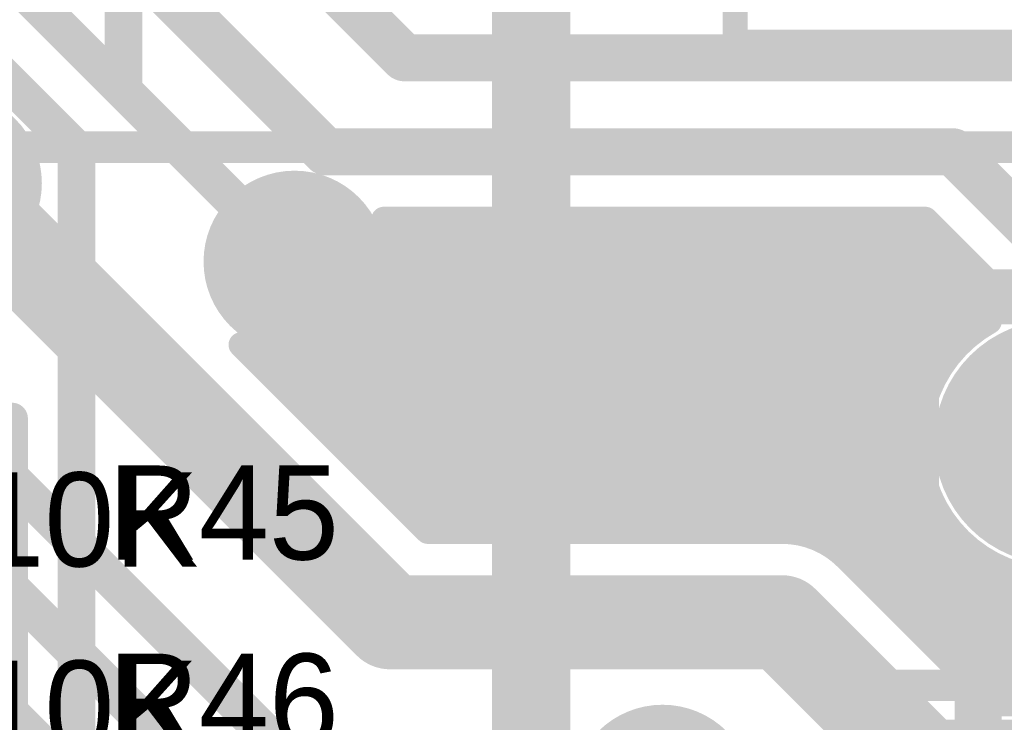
# Model space of a CAD drawing. Extents: x 7.17 to 14.1, y 4 to 11.75.
# Tile 148 of 214: x 9.1 to 9.41, y 8.15 to 8.37. Entities that reach past the tile are written whole.
import ezdxf

# ---------------------------------------------------------------- set-up
doc = ezdxf.new("R2010")
doc.units = 0
doc.layers.get('0').update_dxf_attribs({"linetype": 'CONTINUOUS'})
for name, color, linetype in [('BOTTOMLAYER', 5, 'CONTINUOUS'), ('BOTTOMSOLDER', 6, 'CONTINUOUS'), ('INTERNALPLANE1', 76, 'CONTINUOUS'), ('MECHANICAL1', 6, 'CONTINUOUS'), ('MECHANICAL7', 56, 'CONTINUOUS'), ('MULTILAYER', 9, 'CONTINUOUS'), ('TOPLAYER', 1, 'CONTINUOUS'), ('TOPOVERLAY', 2, 'CONTINUOUS'), ('TOPPASTE', 8, 'CONTINUOUS'), ('TOPSOLDER', 216, 'CONTINUOUS')]:
    doc.layers.add(name, color=color, linetype=linetype)

# ---------------------------------------------------------------- blocks, each defined once
blk = doc.blocks.new('RELAY44_29')
at = {"layer": 'MECHANICAL1', "const_width": 0.008}
for points in [[(-0.05, -0.05), (-0.05, 0.35)], [(-0.05, -0.05), (0.75, -0.05)]]:
    blk.add_lwpolyline(points, dxfattribs=at)
at = {"layer": 'MECHANICAL1', "const_width": 0.004}
blk.add_lwpolyline([(-0.052, -0.05, 1), (-0.048, -0.05, 1)], format="xyb", close=True, dxfattribs=at)
blk.add_lwpolyline([(-0.052, -0.05, 1), (-0.048, -0.05, 1)], format="xyb", close=True, dxfattribs=at)
at = {"layer": 'TOPOVERLAY', "const_width": 0.008}
for points in [[(-0.05, -0.05), (-0.05, 0.35)], [(-0.05, -0.05), (0.75, -0.05)]]:
    blk.add_lwpolyline(points, dxfattribs=at)
at = {"layer": 'TOPOVERLAY', "const_width": 0.004}
blk.add_lwpolyline([(-0.052, -0.05, 1), (-0.048, -0.05, 1)], format="xyb", close=True, dxfattribs=at)
blk.add_lwpolyline([(-0.052, -0.05, 1), (-0.048, -0.05, 1)], format="xyb", close=True, dxfattribs=at)
blk = doc.blocks.new('0603_60')
at = {"layer": 'MECHANICAL1', "const_width": 0.01}
for points in [[(-0.000531, 0.015748), (0.059468, 0.015748)], [(-0.000531, -0.014252), (-0.000531, 0.015748)], [(0.059468, -0.014252), (0.059468, 0.015748)], [(-0.000531, -0.014252), (0.059468, -0.014252)]]:
    blk.add_lwpolyline(points, dxfattribs=at)
at = {"layer": 'MECHANICAL1', "const_width": 0.005}
for points in [[(-0.003031, 0.015748, 1), (0.001969, 0.015748, 1)], [(-0.003031, 0.015748, 1), (0.001969, 0.015748, 1)], [(0.056968, 0.015748, 1), (0.061968, 0.015748, 1)], [(0.056968, 0.015748, 1), (0.061968, 0.015748, 1)], [(-0.003031, -0.014252, 1), (0.001969, -0.014252, 1)], [(-0.003031, -0.014252, 1), (0.001969, -0.014252, 1)], [(0.056968, -0.014252, 1), (0.061968, -0.014252, 1)], [(0.056968, -0.014252, 1), (0.061968, -0.014252, 1)]]:
    blk.add_lwpolyline(points, format="xyb", close=True, dxfattribs=at)
at = {"layer": 'TOPLAYER'}
for points in [[(-0.015, -0.015), (0.015, -0.015), (-0.015, 0.015), (0.015, 0.015)], [(0.045, -0.015), (0.075, -0.015), (0.045, 0.015), (0.075, 0.015)]]:
    blk.add_solid(points, dxfattribs=at)
at = {"layer": 'TOPOVERLAY', "const_width": 0.01}
for points in [[(-0.03, 0.03), (0.09, 0.03)], [(-0.03, 0), (-0.03, 0.03)], [(0.09, -0.03), (0.09, 0.03)], [(-0.03, -0.03), (-0.03, 0)], [(-0.03, -0.03), (0.09, -0.03)]]:
    blk.add_lwpolyline(points, dxfattribs=at)
at = {"layer": 'TOPOVERLAY', "const_width": 0.005}
for points in [[(-0.0325, 0.03, 1), (-0.0275, 0.03, 1)], [(-0.0325, 0.03, 1), (-0.0275, 0.03, 1)], [(0.0875, 0.03, 1), (0.0925, 0.03, 1)], [(0.0875, 0.03, 1), (0.0925, 0.03, 1)], [(-0.0325, 0, 1), (-0.0275, 0, 1)], [(-0.0325, 0, 1), (-0.0275, 0, 1)], [(-0.0325, -0.03, 1), (-0.0275, -0.03, 1)], [(-0.0325, -0.03, 1), (-0.0275, -0.03, 1)], [(0.0875, -0.03, 1), (0.0925, -0.03, 1)], [(0.0875, -0.03, 1), (0.0925, -0.03, 1)]]:
    blk.add_lwpolyline(points, format="xyb", close=True, dxfattribs=at)
at = {"layer": 'TOPPASTE'}
for points in [[(-0.015, -0.015), (0.015, -0.015), (-0.015, 0.015), (0.015, 0.015)], [(0.045, -0.015), (0.075, -0.015), (0.045, 0.015), (0.075, 0.015)]]:
    blk.add_solid(points, dxfattribs=at)
at = {"layer": 'TOPSOLDER'}
for points in [[(-0.019, -0.019), (0.019, -0.019), (-0.019, 0.019), (0.019, 0.019)], [(0.041, -0.019), (0.079, -0.019), (0.041, 0.019), (0.079, 0.019)]]:
    blk.add_solid(points, dxfattribs=at)
blk = doc.blocks.new('0603_81')
at = {"layer": 'MECHANICAL1', "const_width": 0.01}
for points in [[(-0.000531, -0.014252), (-0.000531, 0.015748)], [(0.059468, 0.015748), (-0.000531, 0.015748)], [(0.059468, -0.014252), (0.059468, 0.015748)], [(0.059468, -0.014252), (-0.000531, -0.014252)]]:
    blk.add_lwpolyline(points, dxfattribs=at)
at = {"layer": 'MECHANICAL1', "const_width": 0.005}
for points in [[(-0.003031, 0.015748, 1), (0.001969, 0.015748, 1)], [(-0.003031, 0.015748, 1), (0.001969, 0.015748, 1)], [(0.056968, 0.015748, 1), (0.061968, 0.015748, 1)], [(0.056968, 0.015748, 1), (0.061968, 0.015748, 1)], [(-0.003031, -0.014252, 1), (0.001969, -0.014252, 1)], [(-0.003031, -0.014252, 1), (0.001969, -0.014252, 1)], [(0.056968, -0.014252, 1), (0.061968, -0.014252, 1)], [(0.056968, -0.014252, 1), (0.061968, -0.014252, 1)]]:
    blk.add_lwpolyline(points, format="xyb", close=True, dxfattribs=at)
at = {"layer": 'TOPLAYER'}
for points in [[(-0.015, -0.015), (0.015, -0.015), (-0.015, 0.015), (0.015, 0.015)], [(0.045, -0.015), (0.075, -0.015), (0.045, 0.015), (0.075, 0.015)]]:
    blk.add_solid(points, dxfattribs=at)
at = {"layer": 'TOPOVERLAY', "const_width": 0.01}
for points in [[(-0.03, 0), (-0.03, 0.03)], [(0.09, 0.03), (-0.03, 0.03)], [(0.09, -0.03), (0.09, 0.03)], [(-0.03, -0.03), (-0.03, 0)], [(0.09, -0.03), (-0.03, -0.03)]]:
    blk.add_lwpolyline(points, dxfattribs=at)
at = {"layer": 'TOPOVERLAY', "const_width": 0.005}
for points in [[(-0.0325, 0.03, 1), (-0.0275, 0.03, 1)], [(-0.0325, 0.03, 1), (-0.0275, 0.03, 1)], [(0.0875, 0.03, 1), (0.0925, 0.03, 1)], [(0.0875, 0.03, 1), (0.0925, 0.03, 1)], [(-0.0325, 0, 1), (-0.0275, 0, 1)], [(-0.0325, 0, 1), (-0.0275, 0, 1)], [(-0.0325, -0.03, 1), (-0.0275, -0.03, 1)], [(-0.0325, -0.03, 1), (-0.0275, -0.03, 1)], [(0.0875, -0.03, 1), (0.0925, -0.03, 1)], [(0.0875, -0.03, 1), (0.0925, -0.03, 1)]]:
    blk.add_lwpolyline(points, format="xyb", close=True, dxfattribs=at)
at = {"layer": 'TOPPASTE'}
for points in [[(-0.015, -0.015), (0.015, -0.015), (-0.015, 0.015), (0.015, 0.015)], [(0.045, -0.015), (0.075, -0.015), (0.045, 0.015), (0.075, 0.015)]]:
    blk.add_solid(points, dxfattribs=at)
at = {"layer": 'TOPSOLDER'}
for points in [[(-0.019, -0.019), (0.019, -0.019), (-0.019, 0.019), (0.019, 0.019)], [(0.041, -0.019), (0.079, -0.019), (0.041, 0.019), (0.079, 0.019)]]:
    blk.add_solid(points, dxfattribs=at)
blk = doc.blocks.new('HDR_10_82')
at = {"layer": 'BOTTOMSOLDER', "const_width": 0.034}
blk.add_lwpolyline([(-0.017, -0.9, 1), (0.017, -0.9, 1)], format="xyb", close=True, dxfattribs=at)
at = {"layer": 'MULTILAYER', "const_width": 0.03}
blk.add_lwpolyline([(-0.015, -0.9, 1), (0.015, -0.9, 1)], format="xyb", close=True, dxfattribs=at)
at = {"layer": 'TOPOVERLAY', "const_width": 0.01}
for points in [[(-0.05, -0.95), (-0.05, 0.05)], [(0.05, -0.95), (0.05, 0.05)], [(0.05, -0.95), (-0.05, -0.95)]]:
    blk.add_lwpolyline(points, dxfattribs=at)
at = {"layer": 'TOPOVERLAY', "const_width": 0.005}
for points in [[(-0.0525, -0.95, 1), (-0.0475, -0.95, 1)], [(-0.0525, -0.95, 1), (-0.0475, -0.95, 1)], [(0.0475, -0.95, 1), (0.0525, -0.95, 1)], [(0.0475, -0.95, 1), (0.0525, -0.95, 1)]]:
    blk.add_lwpolyline(points, format="xyb", close=True, dxfattribs=at)
at = {"layer": 'TOPSOLDER', "const_width": 0.034}
blk.add_lwpolyline([(-0.017, -0.9, 1), (0.017, -0.9, 1)], format="xyb", close=True, dxfattribs=at)
blk = doc.blocks.new('0603_126')
at = {"layer": 'MECHANICAL1', "const_width": 0.01}
for points in [[(-0.000531, 0.015748), (0.059468, 0.015748)], [(-0.000531, -0.014252), (-0.000531, 0.015748)], [(0.059468, -0.014252), (0.059468, 0.015748)], [(-0.000531, -0.014252), (0.059468, -0.014252)]]:
    blk.add_lwpolyline(points, dxfattribs=at)
at = {"layer": 'MECHANICAL1', "const_width": 0.005}
for points in [[(-0.003031, 0.015748, 1), (0.001969, 0.015748, 1)], [(-0.003031, 0.015748, 1), (0.001969, 0.015748, 1)], [(0.056968, 0.015748, 1), (0.061968, 0.015748, 1)], [(0.056968, 0.015748, 1), (0.061968, 0.015748, 1)], [(-0.003031, -0.014252, 1), (0.001969, -0.014252, 1)], [(-0.003031, -0.014252, 1), (0.001969, -0.014252, 1)], [(0.056968, -0.014252, 1), (0.061968, -0.014252, 1)], [(0.056968, -0.014252, 1), (0.061968, -0.014252, 1)]]:
    blk.add_lwpolyline(points, format="xyb", close=True, dxfattribs=at)
at = {"layer": 'TOPLAYER'}
for points in [[(-0.015, -0.015), (0.015, -0.015), (-0.015, 0.015), (0.015, 0.015)], [(0.045, -0.015), (0.075, -0.015), (0.045, 0.015), (0.075, 0.015)]]:
    blk.add_solid(points, dxfattribs=at)
at = {"layer": 'TOPOVERLAY', "const_width": 0.01}
for points in [[(-0.03, 0.03), (0.09, 0.03)], [(-0.03, 0), (-0.03, 0.03)], [(0.09, -0.03), (0.09, 0.03)], [(-0.03, -0.03), (-0.03, 0)], [(-0.03, -0.03), (0.09, -0.03)]]:
    blk.add_lwpolyline(points, dxfattribs=at)
at = {"layer": 'TOPOVERLAY', "const_width": 0.005}
for points in [[(-0.0325, 0.03, 1), (-0.0275, 0.03, 1)], [(-0.0325, 0.03, 1), (-0.0275, 0.03, 1)], [(0.0875, 0.03, 1), (0.0925, 0.03, 1)], [(0.0875, 0.03, 1), (0.0925, 0.03, 1)], [(-0.0325, 0, 1), (-0.0275, 0, 1)], [(-0.0325, 0, 1), (-0.0275, 0, 1)], [(-0.0325, -0.03, 1), (-0.0275, -0.03, 1)], [(-0.0325, -0.03, 1), (-0.0275, -0.03, 1)], [(0.0875, -0.03, 1), (0.0925, -0.03, 1)], [(0.0875, -0.03, 1), (0.0925, -0.03, 1)]]:
    blk.add_lwpolyline(points, format="xyb", close=True, dxfattribs=at)
at = {"layer": 'TOPPASTE'}
for points in [[(-0.015, -0.015), (0.015, -0.015), (-0.015, 0.015), (0.015, 0.015)], [(0.045, -0.015), (0.075, -0.015), (0.045, 0.015), (0.075, 0.015)]]:
    blk.add_solid(points, dxfattribs=at)
at = {"layer": 'TOPSOLDER'}
for points in [[(-0.019, -0.019), (0.019, -0.019), (-0.019, 0.019), (0.019, 0.019)], [(0.041, -0.019), (0.079, -0.019), (0.041, 0.019), (0.079, 0.019)]]:
    blk.add_solid(points, dxfattribs=at)

msp = doc.modelspace()

# ---------------------------------------------------------------- linework, layer by layer
at = {"layer": 'BOTTOMLAYER'}
for points, const_width in [([(9.119447, 8.46), (9.219447, 8.36)], 0.015), ([(9.094447, 8.43), (9.194447, 8.33)], 0.015), ([(9.074447, 8.405), (9.184447, 8.295)], 0.012), ([(9.029904, 8.365), (9.214904, 8.18)], 0.03), ([(8.954904, 8.365), (9.195196, 8.124708)], 0.012), ([(9.219447, 8.36), (9.484447, 8.36)], 0.015), ([(8.945196, 8.339708), (9.194904, 8.09)], 0.012), ([(9.194447, 8.33), (9.394447, 8.33)], 0.015), ([(9.394447, 8.33), (9.427404, 8.297043)], 0.015), ([(8.930196, 8.314708), (9.179904, 8.065)], 0.012), ([(9.188183, 8.247733), (9.24895, 8.3085)], 0.008), ([(9.191719, 8.244197), (9.256021, 8.3085)], 0.008), ([(9.195254, 8.240662), (9.263092, 8.3085)], 0.008), ([(9.19879, 8.237126), (9.270164, 8.3085)], 0.008), ([(9.202325, 8.233591), (9.277235, 8.3085)], 0.008), ([(9.205861, 8.230055), (9.284306, 8.3085)], 0.008), ([(9.209397, 8.22652), (9.291377, 8.3085)], 0.008), ([(9.210103, 8.276724), (9.241879, 8.3085)], 0.008), ([(9.212908, 8.3085), (9.385541, 8.3085)], 0.008), ([(9.212932, 8.222984), (9.298448, 8.3085)], 0.008), ([(9.213628, 8.3085), (9.313128, 8.209)], 0.008), ([(9.214966, 8.3028), (9.220666, 8.3085)], 0.008), ([(9.215385, 8.289077), (9.234808, 8.3085)], 0.008), ([(9.215903, 8.296666), (9.227737, 8.3085)], 0.008), ([(9.216468, 8.219449), (9.305519, 8.3085)], 0.008), ([(9.220003, 8.215913), (9.31259, 8.3085)], 0.008), ([(9.220699, 8.3085), (9.320199, 8.209)], 0.008), ([(9.223539, 8.212378), (9.319661, 8.3085)], 0.008), ([(9.227232, 8.209), (9.326732, 8.3085)], 0.008), ([(9.22777, 8.3085), (9.32727, 8.209)], 0.008), ([(9.234303, 8.209), (9.333803, 8.3085)], 0.008), ([(9.234841, 8.3085), (9.334341, 8.209)], 0.008), ([(9.241374, 8.209), (9.340874, 8.3085)], 0.008), ([(9.241912, 8.3085), (9.341454, 8.208959)], 0.008), ([(9.248446, 8.209), (9.347946, 8.3085)], 0.008), ([(9.248983, 8.3085), (9.350481, 8.207002)], 0.008), ([(9.255517, 8.209), (9.355017, 8.3085)], 0.008), ([(9.256054, 8.3085), (9.410554, 8.154)], 0.008), ([(9.262588, 8.209), (9.362088, 8.3085)], 0.008), ([(9.263125, 8.3085), (9.417625, 8.154)], 0.008), ([(9.269659, 8.209), (9.369159, 8.3085)], 0.008), ([(9.270197, 8.3085), (9.424696, 8.154)], 0.008), ([(9.27673, 8.209), (9.37623, 8.3085)], 0.008), ([(9.277268, 8.3085), (9.431768, 8.154)], 0.008), ([(9.283801, 8.209), (9.383301, 8.3085)], 0.008), ([(9.284339, 8.3085), (9.438839, 8.154)], 0.008), ([(9.29141, 8.3085), (9.44591, 8.154)], 0.008), ([(9.298481, 8.3085), (9.387075, 8.219906)], 0.008), ([(9.305552, 8.3085), (9.384047, 8.230005)], 0.008), ([(9.312623, 8.3085), (9.383404, 8.237719)], 0.008), ([(9.319694, 8.3085), (9.383927, 8.244267)], 0.008), ([(9.326765, 8.3085), (9.385228, 8.250037)], 0.008), ([(9.333836, 8.3085), (9.387126, 8.255211)], 0.008), ([(9.340908, 8.3085), (9.389523, 8.259884)], 0.008), ([(9.347979, 8.3085), (9.392365, 8.264114)], 0.008), ([(9.35505, 8.3085), (9.395622, 8.267928)], 0.008), ([(9.362121, 8.3085), (9.399281, 8.271339)], 0.008), ([(9.369192, 8.3085), (9.403349, 8.274343)], 0.008), ([(9.376263, 8.3085), (9.405904, 8.278859)], 0.008), ([(9.383334, 8.3085), (9.405904, 8.28593)], 0.008), ([(9.385541, 8.3085), (9.405904, 8.288137)], 0.008), ([(9.290872, 8.209), (9.387957, 8.306085)], 0.008), ([(9.297943, 8.209), (9.391492, 8.302549)], 0.008), ([(9.215635, 8.299421), (9.306057, 8.209)], 0.008), ([(9.305014, 8.209), (9.395028, 8.299013)], 0.008), ([(9.312086, 8.209), (9.398563, 8.295478)], 0.008), ([(9.215819, 8.292166), (9.298986, 8.209)], 0.008), ([(9.319157, 8.209), (9.402099, 8.291942)], 0.008), ([(9.214698, 8.286217), (9.291914, 8.209)], 0.008), ([(9.326228, 8.209), (9.405634, 8.288407)], 0.008), ([(9.405904, 8.275889), (9.405904, 8.288137)], 0.008), ([(9.212724, 8.281119), (9.284843, 8.209)], 0.008), ([(9.333299, 8.209), (9.405904, 8.281605)], 0.008), ([(9.21008, 8.276692), (9.277772, 8.209)], 0.008), ([(9.206848, 8.272854), (9.270701, 8.209)], 0.008), ([(9.167414, 8.268503), (9.226916, 8.209)], 0.008), ([(9.184648, 8.251269), (9.202723, 8.269344)], 0.008), ([(9.20305, 8.26958), (9.26363, 8.209)], 0.008), ([(9.170537, 8.266738), (9.228274, 8.209)], 0.008), ([(9.174041, 8.261875), (9.176647, 8.264481)], 0.008), ([(9.181112, 8.254804), (9.19037, 8.264062)], 0.008), ([(9.193622, 8.264866), (9.249488, 8.209)], 0.008), ([(9.198667, 8.266892), (9.256559, 8.209)], 0.008), ([(9.177577, 8.25834), (9.182781, 8.263544)], 0.008), ([(9.180611, 8.263734), (9.235346, 8.209)], 0.008), ([(9.187744, 8.263673), (9.242417, 8.209)], 0.008), ([(9.340366, 8.208996), (9.38758, 8.25621)], 0.008), ([(9.346646, 8.208205), (9.384183, 8.245742)], 0.008), ([(9.35191, 8.206398), (9.383406, 8.237894)], 0.008), ([(9.35642, 8.203837), (9.383848, 8.231265)], 0.008), ([(9.41265, 8.154), (9.484874, 8.226224)], 0.008), ([(9.360285, 8.200631), (9.38509, 8.225436)], 0.008), ([(9.363821, 8.197095), (9.386941, 8.220216)], 0.008), ([(9.367356, 8.19356), (9.389298, 8.215502)], 0.008), ([(9.370892, 8.190024), (9.392103, 8.211235)], 0.008), ([(9.226916, 8.209), (9.339904, 8.209)], 0.008), ([(9.374427, 8.186489), (9.395324, 8.207386)], 0.008), ([(9.377963, 8.182953), (9.398949, 8.203939)], 0.008), ([(9.406247, 8.154669), (9.454111, 8.202532)], 0.008), ([(9.36041, 8.200506), (9.406916, 8.154)], 0.008), ([(9.381498, 8.179418), (9.402981, 8.2009)], 0.008), ([(9.385034, 8.175882), (9.407441, 8.198289)], 0.008), ([(9.38857, 8.172346), (9.412371, 8.196148)], 0.008), ([(9.402712, 8.158204), (9.439785, 8.195278)], 0.008), ([(9.40981, 8.197171), (9.452981, 8.154)], 0.008), ([(9.392105, 8.168811), (9.417845, 8.194551)], 0.008), ([(9.395641, 8.165275), (9.423997, 8.193632)], 0.008), ([(9.399176, 8.16174), (9.431091, 8.193655)], 0.008), ([(9.214904, 8.18), (9.339904, 8.18)], 0.03), ([(9.339904, 8.18), (9.394904, 8.125)], 0.03), ([(9.406916, 8.154), (9.587892, 8.154)], 0.008)]:
    msp.add_lwpolyline(points, dxfattribs=dict(at, const_width=const_width))
for points, const_width in [([(9.215697, 8.36, 1), (9.223197, 8.36, 1)], 0.0075), ([(9.215697, 8.36, 1), (9.223197, 8.36, 1)], 0.0075), ([(9.190697, 8.33, 1), (9.198197, 8.33, 1)], 0.0075), ([(9.190697, 8.33, 1), (9.198197, 8.33, 1)], 0.0075), ([(9.390697, 8.33, 1), (9.398197, 8.33, 1)], 0.0075), ([(9.390697, 8.33, 1), (9.398197, 8.33, 1)], 0.0075), ([(9.210907, 8.3085, 1), (9.214908, 8.3085, 1)], 0.004), ([(9.210907, 8.3085, 1), (9.214908, 8.3085, 1)], 0.004), ([(9.211628, 8.3085, 1), (9.215628, 8.3085, 1)], 0.004), ([(9.218666, 8.3085, 1), (9.222666, 8.3085, 1)], 0.004), ([(9.218699, 8.3085, 1), (9.222699, 8.3085, 1)], 0.004), ([(9.225737, 8.3085, 1), (9.229737, 8.3085, 1)], 0.004), ([(9.22577, 8.3085, 1), (9.22977, 8.3085, 1)], 0.004), ([(9.232808, 8.3085, 1), (9.236808, 8.3085, 1)], 0.004), ([(9.232841, 8.3085, 1), (9.236841, 8.3085, 1)], 0.004), ([(9.239879, 8.3085, 1), (9.243879, 8.3085, 1)], 0.004), ([(9.239912, 8.3085, 1), (9.243912, 8.3085, 1)], 0.004), ([(9.24695, 8.3085, 1), (9.25095, 8.3085, 1)], 0.004), ([(9.246983, 8.3085, 1), (9.250983, 8.3085, 1)], 0.004), ([(9.254021, 8.3085, 1), (9.258021, 8.3085, 1)], 0.004), ([(9.254054, 8.3085, 1), (9.258054, 8.3085, 1)], 0.004), ([(9.261092, 8.3085, 1), (9.265092, 8.3085, 1)], 0.004), ([(9.261125, 8.3085, 1), (9.265125, 8.3085, 1)], 0.004), ([(9.268163, 8.3085, 1), (9.272163, 8.3085, 1)], 0.004), ([(9.268197, 8.3085, 1), (9.272196, 8.3085, 1)], 0.004), ([(9.275235, 8.3085, 1), (9.279235, 8.3085, 1)], 0.004), ([(9.275268, 8.3085, 1), (9.279268, 8.3085, 1)], 0.004), ([(9.282306, 8.3085, 1), (9.286306, 8.3085, 1)], 0.004), ([(9.282339, 8.3085, 1), (9.286339, 8.3085, 1)], 0.004), ([(9.289377, 8.3085, 1), (9.293377, 8.3085, 1)], 0.004), ([(9.28941, 8.3085, 1), (9.29341, 8.3085, 1)], 0.004), ([(9.296448, 8.3085, 1), (9.300448, 8.3085, 1)], 0.004), ([(9.296481, 8.3085, 1), (9.300481, 8.3085, 1)], 0.004), ([(9.303519, 8.3085, 1), (9.307519, 8.3085, 1)], 0.004), ([(9.303552, 8.3085, 1), (9.307552, 8.3085, 1)], 0.004), ([(9.31059, 8.3085, 1), (9.31459, 8.3085, 1)], 0.004), ([(9.310623, 8.3085, 1), (9.314623, 8.3085, 1)], 0.004), ([(9.317661, 8.3085, 1), (9.321661, 8.3085, 1)], 0.004), ([(9.317694, 8.3085, 1), (9.321694, 8.3085, 1)], 0.004), ([(9.324732, 8.3085, 1), (9.328732, 8.3085, 1)], 0.004), ([(9.324765, 8.3085, 1), (9.328765, 8.3085, 1)], 0.004), ([(9.331803, 8.3085, 1), (9.335803, 8.3085, 1)], 0.004), ([(9.331836, 8.3085, 1), (9.335836, 8.3085, 1)], 0.004), ([(9.338874, 8.3085, 1), (9.342875, 8.3085, 1)], 0.004), ([(9.338907, 8.3085, 1), (9.342908, 8.3085, 1)], 0.004), ([(9.345946, 8.3085, 1), (9.349946, 8.3085, 1)], 0.004), ([(9.345979, 8.3085, 1), (9.349979, 8.3085, 1)], 0.004), ([(9.353017, 8.3085, 1), (9.357017, 8.3085, 1)], 0.004), ([(9.35305, 8.3085, 1), (9.35705, 8.3085, 1)], 0.004), ([(9.360088, 8.3085, 1), (9.364088, 8.3085, 1)], 0.004), ([(9.360121, 8.3085, 1), (9.364121, 8.3085, 1)], 0.004), ([(9.367159, 8.3085, 1), (9.371159, 8.3085, 1)], 0.004), ([(9.367192, 8.3085, 1), (9.371192, 8.3085, 1)], 0.004), ([(9.37423, 8.3085, 1), (9.37823, 8.3085, 1)], 0.004), ([(9.374263, 8.3085, 1), (9.378263, 8.3085, 1)], 0.004), ([(9.381301, 8.3085, 1), (9.385301, 8.3085, 1)], 0.004), ([(9.381334, 8.3085, 1), (9.385334, 8.3085, 1)], 0.004), ([(9.383541, 8.3085, 1), (9.387541, 8.3085, 1)], 0.004), ([(9.383541, 8.3085, 1), (9.387541, 8.3085, 1)], 0.004), ([(9.385957, 8.306085, 1), (9.389957, 8.306085, 1)], 0.004), ([(9.212966, 8.3028, 1), (9.216966, 8.3028, 1)], 0.004), ([(9.389492, 8.302549, 1), (9.393492, 8.302549, 1)], 0.004), ([(9.213635, 8.299421, 1), (9.217635, 8.299421, 1)], 0.004), ([(9.393028, 8.299013, 1), (9.397028, 8.299013, 1)], 0.004), ([(9.181447, 8.295, 1), (9.187447, 8.295, 1)], 0.006), ([(9.213903, 8.296666, 1), (9.217903, 8.296666, 1)], 0.004), ([(9.396563, 8.295478, 1), (9.400563, 8.295478, 1)], 0.004), ([(9.213819, 8.292166, 1), (9.217819, 8.292166, 1)], 0.004), ([(9.213947, 8.295, 1), (9.217947, 8.295, 1)], 0.004), ([(9.213947, 8.295, 1), (9.217947, 8.295, 1)], 0.004), ([(9.213385, 8.289077, 1), (9.217385, 8.289077, 1)], 0.004), ([(9.400099, 8.291942, 1), (9.404099, 8.291942, 1)], 0.004), ([(9.212698, 8.286217, 1), (9.216698, 8.286217, 1)], 0.004), ([(9.403635, 8.288407, 1), (9.407635, 8.288407, 1)], 0.004), ([(9.403904, 8.288137, 1), (9.407904, 8.288137, 1)], 0.004), ([(9.403904, 8.288137, 1), (9.407904, 8.288137, 1)], 0.004), ([(9.403904, 8.28593, 1), (9.407904, 8.28593, 1)], 0.004), ([(9.210724, 8.281119, 1), (9.214724, 8.281119, 1)], 0.004), ([(9.403904, 8.281605, 1), (9.407904, 8.281605, 1)], 0.004), ([(9.20808, 8.276692, 1), (9.21208, 8.276692, 1)], 0.004), ([(9.208103, 8.276724, 1), (9.212103, 8.276724, 1)], 0.004), ([(9.403904, 8.278859, 1), (9.407904, 8.278859, 1)], 0.004), ([(9.401349, 8.274343, 1), (9.405349, 8.274343, 1)], 0.004), ([(9.403904, 8.275889, 1), (9.407904, 8.275889, 1)], 0.004), ([(9.403904, 8.275889, 1), (9.407904, 8.275889, 1)], 0.004), ([(9.204848, 8.272854, 1), (9.208848, 8.272854, 1)], 0.004), ([(9.397281, 8.271339, 1), (9.401281, 8.271339, 1)], 0.004), ([(9.165414, 8.268503, 1), (9.169414, 8.268503, 1)], 0.004), ([(9.165414, 8.268503, 1), (9.169414, 8.268503, 1)], 0.004), ([(9.200723, 8.269344, 1), (9.204723, 8.269344, 1)], 0.004), ([(9.20105, 8.26958, 1), (9.20505, 8.26958, 1)], 0.004), ([(9.393622, 8.267928, 1), (9.397621, 8.267928, 1)], 0.004), ([(9.168537, 8.266738, 1), (9.172537, 8.266738, 1)], 0.004), ([(9.174647, 8.264481, 1), (9.178647, 8.264481, 1)], 0.004), ([(9.18837, 8.264062, 1), (9.19237, 8.264062, 1)], 0.004), ([(9.191622, 8.264866, 1), (9.195622, 8.264866, 1)], 0.004), ([(9.196667, 8.266892, 1), (9.200667, 8.266892, 1)], 0.004), ([(9.390365, 8.264114, 1), (9.394365, 8.264114, 1)], 0.004), ([(9.172041, 8.261875, 1), (9.176041, 8.261875, 1)], 0.004), ([(9.178611, 8.263734, 1), (9.182611, 8.263734, 1)], 0.004), ([(9.180781, 8.263544, 1), (9.184781, 8.263544, 1)], 0.004), ([(9.185744, 8.263673, 1), (9.189744, 8.263673, 1)], 0.004), ([(9.175577, 8.25834, 1), (9.179576, 8.25834, 1)], 0.004), ([(9.387523, 8.259884, 1), (9.391523, 8.259884, 1)], 0.004), ([(9.179112, 8.254804, 1), (9.183112, 8.254804, 1)], 0.004), ([(9.385126, 8.255211, 1), (9.389126, 8.255211, 1)], 0.004), ([(9.38558, 8.25621, 1), (9.38958, 8.25621, 1)], 0.004), ([(9.182648, 8.251269, 1), (9.186648, 8.251269, 1)], 0.004), ([(9.383228, 8.250037, 1), (9.387228, 8.250037, 1)], 0.004), ([(9.186183, 8.247733, 1), (9.190183, 8.247733, 1)], 0.004), ([(9.382183, 8.245742, 1), (9.386183, 8.245742, 1)], 0.004), ([(9.189719, 8.244197, 1), (9.193719, 8.244197, 1)], 0.004), ([(9.381927, 8.244267, 1), (9.385927, 8.244267, 1)], 0.004), ([(9.193254, 8.240662, 1), (9.197254, 8.240662, 1)], 0.004), ([(9.19679, 8.237126, 1), (9.20079, 8.237126, 1)], 0.004), ([(9.381405, 8.237719, 1), (9.385404, 8.237719, 1)], 0.004), ([(9.381406, 8.237894, 1), (9.385406, 8.237894, 1)], 0.004), ([(9.200325, 8.233591, 1), (9.204325, 8.233591, 1)], 0.004), ([(9.203861, 8.230055, 1), (9.207861, 8.230055, 1)], 0.004), ([(9.381848, 8.231265, 1), (9.385848, 8.231265, 1)], 0.004), ([(9.382047, 8.230005, 1), (9.386047, 8.230005, 1)], 0.004), ([(9.207396, 8.22652, 1), (9.211396, 8.22652, 1)], 0.004), ([(9.210932, 8.222984, 1), (9.214932, 8.222984, 1)], 0.004), ([(9.38309, 8.225436, 1), (9.38709, 8.225436, 1)], 0.004), ([(9.384941, 8.220216, 1), (9.388941, 8.220216, 1)], 0.004), ([(9.385075, 8.219906, 1), (9.389075, 8.219906, 1)], 0.004), ([(9.214468, 8.219449, 1), (9.218468, 8.219449, 1)], 0.004), ([(9.218003, 8.215913, 1), (9.222003, 8.215913, 1)], 0.004), ([(9.387298, 8.215502, 1), (9.391298, 8.215502, 1)], 0.004), ([(9.221539, 8.212378, 1), (9.225539, 8.212378, 1)], 0.004), ([(9.390103, 8.211235, 1), (9.394103, 8.211235, 1)], 0.004), ([(9.224916, 8.209, 1), (9.228916, 8.209, 1)], 0.004), ([(9.224916, 8.209, 1), (9.228916, 8.209, 1)], 0.004), ([(9.225232, 8.209, 1), (9.229232, 8.209, 1)], 0.004), ([(9.226275, 8.209, 1), (9.230275, 8.209, 1)], 0.004), ([(9.232303, 8.209, 1), (9.236303, 8.209, 1)], 0.004), ([(9.233346, 8.209, 1), (9.237346, 8.209, 1)], 0.004), ([(9.239375, 8.209, 1), (9.243374, 8.209, 1)], 0.004), ([(9.240417, 8.209, 1), (9.244417, 8.209, 1)], 0.004), ([(9.246446, 8.209, 1), (9.250446, 8.209, 1)], 0.004), ([(9.247488, 8.209, 1), (9.251488, 8.209, 1)], 0.004), ([(9.253517, 8.209, 1), (9.257517, 8.209, 1)], 0.004), ([(9.254559, 8.209, 1), (9.258559, 8.209, 1)], 0.004), ([(9.260588, 8.209, 1), (9.264588, 8.209, 1)], 0.004), ([(9.26163, 8.209, 1), (9.26563, 8.209, 1)], 0.004), ([(9.267659, 8.209, 1), (9.271659, 8.209, 1)], 0.004), ([(9.268701, 8.209, 1), (9.272701, 8.209, 1)], 0.004), ([(9.27473, 8.209, 1), (9.27873, 8.209, 1)], 0.004), ([(9.275772, 8.209, 1), (9.279772, 8.209, 1)], 0.004), ([(9.281801, 8.209, 1), (9.285801, 8.209, 1)], 0.004), ([(9.282843, 8.209, 1), (9.286843, 8.209, 1)], 0.004), ([(9.288872, 8.209, 1), (9.292872, 8.209, 1)], 0.004), ([(9.289914, 8.209, 1), (9.293914, 8.209, 1)], 0.004), ([(9.295943, 8.209, 1), (9.299943, 8.209, 1)], 0.004), ([(9.296985, 8.209, 1), (9.300985, 8.209, 1)], 0.004), ([(9.303014, 8.209, 1), (9.307014, 8.209, 1)], 0.004), ([(9.304057, 8.209, 1), (9.308057, 8.209, 1)], 0.004), ([(9.310085, 8.209, 1), (9.314085, 8.209, 1)], 0.004), ([(9.311128, 8.209, 1), (9.315128, 8.209, 1)], 0.004), ([(9.317157, 8.209, 1), (9.321157, 8.209, 1)], 0.004), ([(9.318199, 8.209, 1), (9.322199, 8.209, 1)], 0.004), ([(9.324228, 8.209, 1), (9.328228, 8.209, 1)], 0.004), ([(9.32527, 8.209, 1), (9.32927, 8.209, 1)], 0.004), ([(9.331299, 8.209, 1), (9.335299, 8.209, 1)], 0.004), ([(9.332341, 8.209, 1), (9.336341, 8.209, 1)], 0.004), ([(9.337904, 8.209, 1), (9.341904, 8.209, 1)], 0.004), ([(9.337904, 8.209, 1), (9.341904, 8.209, 1)], 0.004), ([(9.337904, 8.209, 1), (9.341904, 8.209, 1)], 0.004), ([(9.338366, 8.208996, 1), (9.342366, 8.208996, 1)], 0.004), ([(9.339453, 8.208959, 1), (9.343454, 8.208959, 1)], 0.004), ([(9.344646, 8.208205, 1), (9.348646, 8.208205, 1)], 0.004), ([(9.393324, 8.207386, 1), (9.397324, 8.207386, 1)], 0.004), ([(9.348481, 8.207002, 1), (9.352481, 8.207002, 1)], 0.004), ([(9.34991, 8.206398, 1), (9.35391, 8.206398, 1)], 0.004), ([(9.35442, 8.203837, 1), (9.35842, 8.203837, 1)], 0.004), ([(9.396949, 8.203939, 1), (9.400949, 8.203939, 1)], 0.004), ([(9.358285, 8.200631, 1), (9.362285, 8.200631, 1)], 0.004), ([(9.35841, 8.200506, 1), (9.36241, 8.200506, 1)], 0.004), ([(9.35841, 8.200506, 1), (9.36241, 8.200506, 1)], 0.004), ([(9.35841, 8.200506, 1), (9.36241, 8.200506, 1)], 0.004), ([(9.400981, 8.2009, 1), (9.404981, 8.2009, 1)], 0.004), ([(9.405441, 8.198289, 1), (9.409441, 8.198289, 1)], 0.004), ([(9.361821, 8.197095, 1), (9.365821, 8.197095, 1)], 0.004), ([(9.40781, 8.197171, 1), (9.41181, 8.197171, 1)], 0.004), ([(9.410371, 8.196148, 1), (9.414371, 8.196148, 1)], 0.004), ([(9.365356, 8.19356, 1), (9.369356, 8.19356, 1)], 0.004), ([(9.207404, 8.18, 1), (9.222404, 8.18, 1)], 0.015), ([(9.207404, 8.18, 1), (9.222404, 8.18, 1)], 0.015), ([(9.332404, 8.18, 1), (9.347404, 8.18, 1)], 0.015), ([(9.332404, 8.18, 1), (9.347404, 8.18, 1)], 0.015), ([(9.368892, 8.190024, 1), (9.372892, 8.190024, 1)], 0.004), ([(9.372427, 8.186489, 1), (9.376427, 8.186489, 1)], 0.004), ([(9.375963, 8.182953, 1), (9.379963, 8.182953, 1)], 0.004), ([(9.379499, 8.179418, 1), (9.383498, 8.179418, 1)], 0.004), ([(9.383034, 8.175882, 1), (9.387034, 8.175882, 1)], 0.004), ([(9.38657, 8.172346, 1), (9.39057, 8.172346, 1)], 0.004), ([(9.390105, 8.168811, 1), (9.394105, 8.168811, 1)], 0.004), ([(9.393641, 8.165275, 1), (9.397641, 8.165275, 1)], 0.004), ([(9.397176, 8.16174, 1), (9.401176, 8.16174, 1)], 0.004), ([(9.400712, 8.158204, 1), (9.404712, 8.158204, 1)], 0.004), ([(9.404247, 8.154669, 1), (9.408247, 8.154669, 1)], 0.004), ([(9.404916, 8.154, 1), (9.408916, 8.154, 1)], 0.004), ([(9.404916, 8.154, 1), (9.408916, 8.154, 1)], 0.004), ([(9.408554, 8.154, 1), (9.412554, 8.154, 1)], 0.004), ([(9.41065, 8.154, 1), (9.41465, 8.154, 1)], 0.004)]:
    msp.add_lwpolyline(points, format="xyb", close=True, dxfattribs=dict(at, const_width=const_width))
at = {"layer": 'BOTTOMLAYER', "const_width": 0.008}
for points in [[(9.212908, 8.3085, -0.111183), (9.215947, 8.295)], [(9.215947, 8.295, -0.593368), (9.167414, 8.268503)], [(9.471404, 8.2375, -1.745198), (9.405904, 8.275889)], [(9.339904, 8.209, -0.198912), (9.36041, 8.200506)], [(9.339904, 8.209, -0.198912), (9.36041, 8.200506)]]:
    msp.add_lwpolyline(points, format="xyb", dxfattribs=at)
at = {"layer": 'BOTTOMSOLDER', "const_width": 0.0215}
msp.add_lwpolyline([(9.173697, 8.295, 1), (9.195197, 8.295, 1)], format="xyb", close=True, dxfattribs=at)
at = {"layer": 'INTERNALPLANE1'}
for points, const_width in [([(9.060404, 8.32, 1), (9.089404, 8.32, 1)], 0.029), ([(9.169947, 8.295, 1), (9.198947, 8.295, 1)], 0.029), ([(9.407904, 8.2375, 1), (9.446904, 8.2375, 1)], 0.039), ([(9.287269, 8.124708, 1), (9.316269, 8.124708, 1)], 0.029)]:
    msp.add_lwpolyline(points, format="xyb", close=True, dxfattribs=dict(at, const_width=const_width))
at = {"layer": 'MECHANICAL1', "const_width": 0.01}
for points in [[(9.384904, 8.195), (9.384904, 8.28)], [(9.384904, 8.28), (10.369904, 8.28)], [(9.384904, 8.195), (10.369904, 8.195)]]:
    msp.add_lwpolyline(points, dxfattribs=at)
at = {"layer": 'MECHANICAL1', "const_width": 0.005}
for points in [[(9.382404, 8.28, 1), (9.387404, 8.28, 1)], [(9.382404, 8.28, 1), (9.387404, 8.28, 1)], [(9.382404, 8.195, 1), (9.387404, 8.195, 1)], [(9.382404, 8.195, 1), (9.387404, 8.195, 1)]]:
    msp.add_lwpolyline(points, format="xyb", close=True, dxfattribs=at)
at = {"layer": 'MECHANICAL7', "const_width": 0.01}
for points in [[(8.995404, 8.3315), (10.832404, 8.3315)], [(9.377404, 8.2875), (10.377404, 8.2875)], [(9.377404, 8.1875), (9.377404, 8.2875)], [(9.377404, 8.1875), (10.377404, 8.1875)]]:
    msp.add_lwpolyline(points, dxfattribs=at)
at = {"layer": 'MECHANICAL7', "const_width": 0.005}
for points in [[(9.374904, 8.2875, 1), (9.379904, 8.2875, 1)], [(9.374904, 8.2875, 1), (9.379904, 8.2875, 1)], [(9.374904, 8.1875, 1), (9.379904, 8.1875, 1)], [(9.374904, 8.1875, 1), (9.379904, 8.1875, 1)]]:
    msp.add_lwpolyline(points, format="xyb", close=True, dxfattribs=at)
at = {"layer": 'TOPLAYER'}
for points, const_width in [([(9.129904, 8.349543), (9.129904, 8.440795)], 0.012), ([(9.259904, 7.63), (9.259904, 8.385)], 0.025), ([(9.079904, 8.365795), (9.114904, 8.330795)], 0.012), ([(9.129904, 8.349543), (9.184447, 8.295)], 0.012), ([(9.114904, 7.955), (9.114904, 8.330795)], 0.012), ([(9.402405, 8.162958), (9.427404, 8.187957)], 0.015), ([(9.402405, 8.129904), (9.402405, 8.162958)], 0.015)]:
    msp.add_lwpolyline(points, dxfattribs=dict(at, const_width=const_width))
for points, const_width in [([(9.126904, 8.349543, 1), (9.132904, 8.349543, 1)], 0.006), ([(9.126904, 8.349543, 1), (9.132904, 8.349543, 1)], 0.006), ([(9.111904, 8.330795, 1), (9.117904, 8.330795, 1)], 0.006), ([(9.111904, 8.330795, 1), (9.117904, 8.330795, 1)], 0.006), ([(9.181447, 8.295, 1), (9.187447, 8.295, 1)], 0.006), ([(9.398655, 8.162958, 1), (9.406155, 8.162958, 1)], 0.0075), ([(9.398655, 8.162958, 1), (9.406155, 8.162958, 1)], 0.0075)]:
    msp.add_lwpolyline(points, format="xyb", close=True, dxfattribs=dict(at, const_width=const_width))
at = {"layer": 'TOPSOLDER', "const_width": 0.0215}
msp.add_lwpolyline([(9.173697, 8.295, 1), (9.195197, 8.295, 1)], format="xyb", close=True, dxfattribs=at)

# ---------------------------------------------------------------- block references
msp.add_blockref('RELAY44_29', (9.374904, 8.415))
for name, p, rotation in [('HDR_10_82', (10.327404, 8.2375), 270), ('0603_60', (9.004447, 8.215), 360), ('0603_126', (9.004447, 8.155), 360), ('0603_81', (9.402405, 8.129904), 270)]:
    msp.add_blockref(name, p, dxfattribs=dict(rotation=rotation))

# ---------------------------------------------------------------- texts
at = {"layer": 'MECHANICAL1'}
for p in [(9.082404, 8.19778), (9.082404, 8.13778)]:
    msp.add_text('10K', height=0.03, dxfattribs=at).set_placement(p)
at = {"layer": 'TOPOVERLAY'}
for s, p in [('R45', (9.125, 8.2)), ('R46', (9.125, 8.14))]:
    msp.add_text(s, height=0.03, dxfattribs=at).set_placement(p)

doc.saveas('drawing.dxf')
